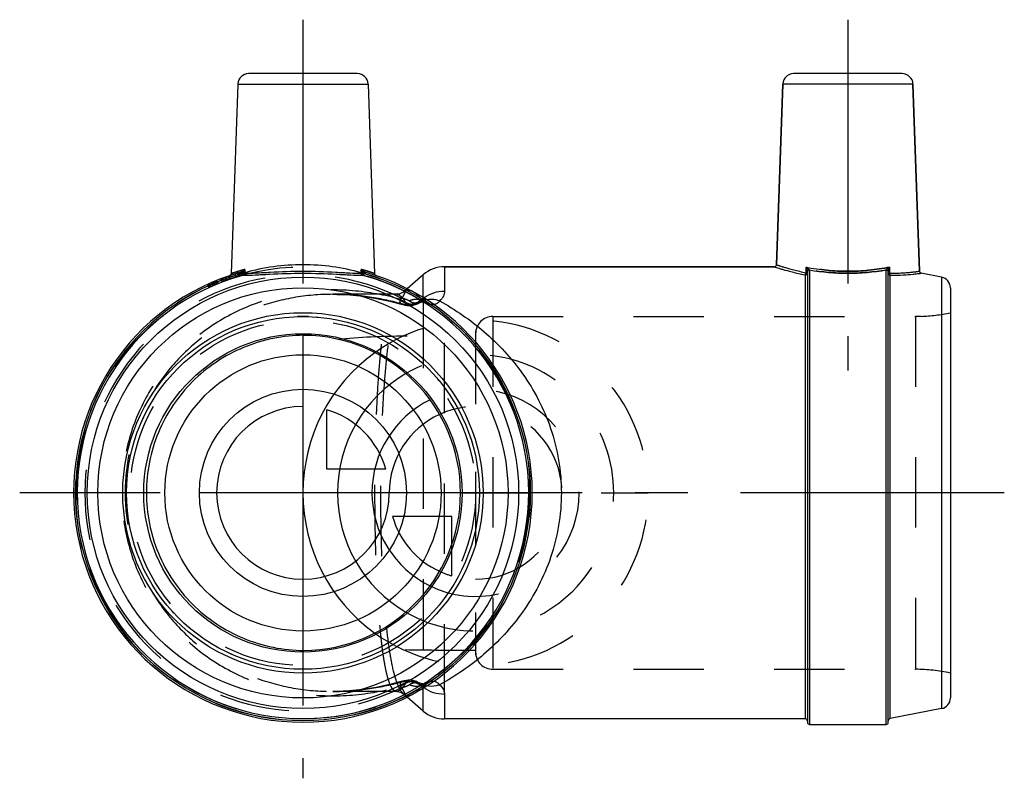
# Model space of a CAD drawing. Header units: millimetres. Extents: x 454.4 to 545.6, y 464.8 to 535.1.
import ezdxf

# ---------------------------------------------------------------- set-up
doc = ezdxf.new("R2010")
doc.units = ezdxf.units.MM
doc.header["$LTSCALE"] = 65.185185
doc.linetypes.add('CENTER', pattern=[0.6, 0.375, -0.075, 0.075, -0.075])
doc.linetypes.add('HIDDEN', pattern=[0.2, 0.1, -0.1])
for name, color, linetype in [('ACHSEN_S', 7, 'CONTINUOUS'), ('KOERPER', 7, 'CONTINUOUS'), ('KONST.EL_MIT_GEO', 7, 'CONTINUOUS'), ('KURVEN', 7, 'CONTINUOUS')]:
    doc.layers.add(name, color=color, linetype=linetype)

msp = doc.modelspace()

# ---------------------------------------------------------------- linework, layer by layer
at = {"layer": 'ACHSEN_S', "color": 2, "linetype": 'CENTER'}
for p, q in [((480.614, 535.114), (480.614, 464.814)), ((545.614, 491.264), (454.364, 491.264))]:
    msp.add_line(p, q, dxfattribs=at)
at = {"layer": 'KOERPER', "color": 2, "linetype": 'CENTER'}
msp.add_line((531.114, 535.114), (531.114, 502.614), dxfattribs=at)
at = {"layer": 'KOERPER', "color": 7, "linetype": 'Continuous'}
for p, q in [((474.58, 529.149), (473.967, 511.589)), ((486.647, 529.149), (487.261, 511.589)), ((524.495, 512.407), (525.08, 529.149)), ((537.753, 511.81), (537.147, 529.149)), ((524.296, 512.214), (493.735, 512.214)), ((491.767, 511.478), (490.28, 510.186)), ((481.123, 507.614), (480.104, 507.614)), ((491.767, 471.05), (490.279, 472.343)), ((527.164, 470.314), (493.735, 470.314)), ((527.564, 469.814), (534.664, 469.814))]:
    msp.add_line(p, q, dxfattribs=at)
at = {"layer": 'KOERPER', "color": 8, "linetype": 'HIDDEN'}
for p, q in [((490.28, 510.186), (489.936, 509.887)), ((489.292, 509.664), (483.392, 509.664)), ((537.899, 507.614), (537.392, 507.614)), ((537.392, 507.614), (537.392, 474.914)), ((489.292, 472.864), (483.392, 472.864)), ((490.279, 472.343), (489.937, 472.64))]:
    msp.add_line(p, q, dxfattribs=at)
at = {"layer": 'KOERPER', "color": 7, "linetype": 'Continuous'}
msp.add_circle((480.614, 491.264), 16.35, dxfattribs=at)
at = {"layer": 'KOERPER', "color": 8, "linetype": 'HIDDEN'}
msp.add_arc((537.392, 522.614), 15, 271.93632, 282.4015, dxfattribs=at)
at = {"layer": 'KONST.EL_MIT_GEO', "color": 7, "linetype": 'Continuous'}
for p, q in [((485.648, 530.114), (475.579, 530.114)), ((536.148, 530.114), (526.079, 530.114)), ((474.58, 529.149), (486.647, 529.149)), ((525.08, 529.149), (524.495, 512.407)), ((537.147, 529.149), (525.08, 529.149)), ((537.147, 529.149), (537.753, 511.81)), ((475.23, 511.978), (475.215, 511.618)), ((486.013, 511.618), (485.998, 511.978)), ((493.735, 512.214), (493.735, 509.941)), ((493.735, 512.214), (524.296, 512.214)), ((527.239, 511.663), (527.239, 512.187)), ((527.564, 511.921), (527.564, 469.814)), ((534.664, 469.814), (534.664, 511.921)), ((534.988, 512.187), (534.989, 511.618)), ((474.829, 511.712), (474.875, 511.55)), ((475.023, 511.422), (474.977, 511.585)), ((486.205, 511.422), (486.25, 511.585)), ((486.398, 511.712), (486.352, 511.55)), ((491.767, 509.35), (491.767, 511.478)), ((527.164, 511.455), (527.164, 470.314)), ((527.364, 511.761), (527.364, 470.014)), ((534.864, 470.014), (534.864, 511.761)), ((535.026, 470.345), (535.026, 511.422)), ((539.805, 511.254), (537.915, 511.621)), ((539.805, 511.254), (539.805, 471.274)), ((540.614, 510.272), (540.614, 472.256)), ((491.767, 471.05), (491.767, 473.185)), ((493.735, 472.587), (493.735, 470.314)), ((539.805, 471.274), (535.026, 470.345))]:
    msp.add_line(p, q, dxfattribs=at)
at = {"layer": 'KONST.EL_MIT_GEO', "color": 8, "linetype": 'HIDDEN'}
for p, q in [((473.117, 510.827), (473.009, 511.107)), ((473.147, 510.838), (473.04, 511.119)), ((473.172, 510.848), (473.065, 511.128)), ((473.303, 510.897), (473.198, 511.178)), ((473.49, 510.966), (473.388, 511.248)), ((473.555, 510.989), (473.454, 511.272)), ((473.584, 510.999), (473.483, 511.282)), ((473.817, 511.081), (473.72, 511.365)), ((473.894, 511.107), (473.797, 511.391)), ((473.905, 511.111), (473.809, 511.395)), ((474.43, 511.281), (474.341, 511.567)), ((474.649, 511.347), (474.564, 511.635)), ((474.657, 511.349), (474.571, 511.637)), ((474.746, 511.376), (474.662, 511.664)), ((474.81, 511.394), (474.727, 511.682)), ((474.835, 511.401), (474.753, 511.69)), ((474.834, 511.713), (474.875, 511.569)), ((474.963, 511.438), (474.882, 511.727)), ((474.971, 511.44), (474.89, 511.729)), ((474.977, 511.585), (474.932, 511.74)), ((474.984, 511.605), (475.025, 511.455)), ((475.063, 511.654), (475.216, 511.663)), ((475.191, 511.5), (475.114, 511.79)), ((486.011, 511.663), (486.164, 511.654)), ((486.244, 511.605), (486.202, 511.455)), ((486.394, 511.713), (486.353, 511.569)), ((534.989, 511.618), (534.965, 511.618)), ((471.762, 510.583), (471.887, 510.31)), ((471.974, 510.35), (471.85, 510.623)), ((472.059, 510.388), (471.936, 510.662)), ((471.948, 510.667), (472.071, 510.393)), ((472.106, 510.409), (471.984, 510.683)), ((472.253, 510.474), (472.134, 510.749)), ((472.377, 510.527), (472.259, 510.803)), ((472.437, 510.553), (472.32, 510.829)), ((472.456, 510.561), (472.339, 510.837)), ((472.571, 510.609), (472.456, 510.886)), ((472.622, 510.63), (472.507, 510.907)), ((472.632, 510.634), (472.518, 510.911)), ((472.684, 510.655), (472.57, 510.933)), ((472.728, 510.673), (472.615, 510.951)), ((472.755, 510.684), (472.643, 510.962)), ((483.406, 509.664), (483.389, 509.664)), ((489.304, 509.664), (489.304, 509.664)), ((489.771, 509.285), (489.625, 509.21)), ((490.105, 509.941), (489.771, 509.285)), ((489.934, 509.884), (489.937, 509.887)), ((490.043, 509.967), (490.048, 509.969)), ((490.537, 510.051), (490.545, 510.049)), ((491.767, 509.35), (491.767, 473.185)), ((493.735, 472.587), (493.735, 509.941)), ((489.811, 508.767), (489.739, 508.787)), ((491.691, 509.046), (491.69, 509.047)), ((498.214, 507.614), (498.214, 474.914)), ((498.214, 507.614), (537.392, 507.614)), ((496.614, 506.014), (496.614, 476.514)), ((498.214, 474.914), (537.392, 474.914)), ((489.739, 473.742), (489.811, 473.761)), ((483.389, 472.864), (483.406, 472.864)), ((489.305, 472.864), (489.304, 472.864)), ((489.625, 473.318), (489.771, 473.243)), ((490.105, 472.587), (489.771, 473.243)), ((491.69, 473.481), (491.691, 473.482)), ((489.938, 472.64), (489.934, 472.644))]:
    msp.add_line(p, q, dxfattribs=at)
at = {"layer": 'KONST.EL_MIT_GEO', "color": 7, "linetype": 'Continuous'}
for points in [[(473.967, 511.585), (473.967, 511.582), (473.963, 511.552), (473.955, 511.523), (473.942, 511.496), (473.926, 511.471), (473.906, 511.449), (473.883, 511.429), (473.858, 511.414), (473.831, 511.402)], [(487.397, 511.402), (487.369, 511.414), (487.344, 511.429), (487.321, 511.449), (487.301, 511.471), (487.285, 511.496), (487.273, 511.523), (487.265, 511.552), (487.261, 511.582), (487.261, 511.585)]]:
    msp.add_lwpolyline(points, dxfattribs=at)
at = {"layer": 'KONST.EL_MIT_GEO', "color": 8, "linetype": 'HIDDEN'}
for points in [[(483.389, 509.664), (483.744, 509.661), (484.954, 509.607), (486.181, 509.484), (487.422, 509.291), (488.673, 509.027), (489.73, 508.75)], [(489.934, 509.884), (489.88, 509.842), (489.792, 509.787), (489.668, 509.731), (489.518, 509.687), (489.366, 509.666), (489.304, 509.664)], [(489.73, 508.75), (489.757, 508.743), (489.868, 508.713), (489.975, 508.689), (490.077, 508.668), (490.174, 508.652), (490.269, 508.64), (490.362, 508.633), (490.453, 508.629), (490.545, 508.629), (490.64, 508.634), (490.736, 508.643), (490.835, 508.659), (490.936, 508.681), (491.038, 508.711), (491.143, 508.748), (491.241, 508.79)], [(491.238, 508.789), (491.467, 508.895), (491.526, 508.923)], [(491.527, 508.923), (491.574, 508.942), (491.62, 508.957), (491.666, 508.967), (491.71, 508.973), (491.749, 508.976), (491.783, 508.976), (491.811, 508.974), (491.83, 508.971), (491.841, 508.969), (491.842, 508.969)], [(491.842, 508.969), (491.842, 508.969), (491.833, 508.972), (491.813, 508.98), (491.783, 508.994), (491.742, 509.016), (491.691, 509.046)], [(489.73, 473.778), (488.656, 473.497), (487.406, 473.234), (486.166, 473.042), (484.939, 472.92), (483.73, 472.867), (483.389, 472.864)], [(491.241, 473.738), (491.138, 473.782), (491.032, 473.819), (490.929, 473.848), (490.828, 473.87), (490.729, 473.886), (490.632, 473.895), (490.537, 473.899), (490.445, 473.899), (490.354, 473.895), (490.262, 473.887), (490.167, 473.875), (490.069, 473.858), (489.967, 473.838), (489.861, 473.813), (489.75, 473.783), (489.73, 473.778)], [(491.526, 473.605), (491.308, 473.706), (491.238, 473.739)], [(491.842, 473.559), (491.841, 473.559), (491.832, 473.557), (491.813, 473.554), (491.786, 473.552), (491.752, 473.552), (491.712, 473.555), (491.668, 473.561), (491.621, 473.571), (491.575, 473.585), (491.527, 473.605)], [(489.304, 472.864), (489.366, 472.862), (489.518, 472.841), (489.669, 472.797), (489.792, 472.741), (489.88, 472.686), (489.934, 472.644)], [(491.691, 473.482), (491.735, 473.508), (491.777, 473.531), (491.809, 473.546), (491.831, 473.555), (491.841, 473.559), (491.842, 473.559)]]:
    msp.add_lwpolyline(points, dxfattribs=at)
for radius in [20.95, 16.35]:
    msp.add_circle((480.614, 491.264), radius, dxfattribs=at)
at = {"layer": 'KONST.EL_MIT_GEO', "color": 7, "linetype": 'Continuous'}
for radius in [19.99, 19.008, 16.7, 14.75]:
    msp.add_circle((480.614, 491.264), radius, dxfattribs=at)
for centre, radius, start, end in [((475.579, 529.114), 1, 89.99991, 178), ((485.648, 529.114), 1, 2, 90.00009), ((526.079, 529.114), 1, 90, 178), ((536.148, 529.114), 1, 2, 90), ((480.609, 492.504), 20.203, 105.44172, 107.14485), ((480.583, 492.337), 20.373, 72.91108, 74.58836), ((493.735, 509.214), 3, 90, 131), ((524.296, 512.414), 0.2, 269.99304, 358.00386), ((480.614, 491.264), 21.25, 105.78272, 74.21728), ((480.614, 491.264), 21.082, 105.79541, 74.20459), ((480.614, 491.264), 20.919, 105.50223, 74.49777), ((474.706, 512.15), 0.456, 285.73858, 294.5134), ((474.566, 512.644), 1.136, 285.77638, 289.39972), ((474.584, 512.592), 1.082, 289.41544, 290.37292), ((469.557, 508.79), 6.098, 27.54375, 27.80072), ((474.594, 512.566), 1.054, 290.37289, 291.35831), ((468.983, 508.49), 6.746, 27.30386, 27.54604), ((475.979, 512.246), 1.138, 212.38226, 213.70154), ((485.25, 512.245), 1.136, 326.30552, 327.62704), ((492.253, 508.486), 6.755, 152.45855, 152.70038), ((486.655, 512.625), 1.116, 248.70287, 254.25012), ((491.682, 508.784), 6.112, 152.20445, 152.46083), ((486.522, 512.151), 0.456, 245.48661, 254.25916), ((527.547, 511.728), 0.184, 169.65962, 179.93367), ((534.68, 511.728), 0.184, 0.06634, 10.34047), ((535.836, 511.649), 0.982, 166.53798, 167.78933), ((534.936, 509.182), 2.436, 88.76394, 89.33543), ((537.953, 511.817), 0.2, 181.99654, 259.00656), ((539.614, 510.272), 1, 0, 79), ((480.614, 491.264), 14.6, 270.30713, 89.69287), ((539.614, 472.256), 1, 281, 360), ((493.735, 473.314), 3, 229, 270), ((527.164, 470.114), 0.2, 0, 90), ((527.564, 470.014), 0.2, 180, 270), ((534.664, 470.014), 0.2, 270, 0), ((535.064, 470.149), 0.2, 101, 180)]:
    msp.add_arc(centre, radius, start, end, dxfattribs=at)
at = {"layer": 'KONST.EL_MIT_GEO', "color": 8, "linetype": 'HIDDEN'}
for centre, radius, start, end in [((480.619, 492.413), 19.994, 90.01592, 105.67707), ((480.612, 492.443), 19.964, 74.31085, 89.99615), ((480.614, 491.264), 21.1, 105.78272, 74.21728), ((480.614, 491.264), 20.214, 63.06194, 296.93807), ((480.614, 491.264), 21.25, 105.00343, 105.78272), ((490.384, 509.46), 0.608, 91.06944, 107.87941), ((489.461, 507.79), 2.542, 50.40902, 51.36474), ((490.45, 510.438), 1.693, 309.74971, 311.82463), ((490.461, 510.426), 1.676, 311.82501, 313.50838), ((516.983, 457.686), 57.431, 116.04405, 116.21322), ((493.553, 506.98), 2.916, 126.60667, 127.77343), ((490.441, 510.448), 1.706, 296.38565, 305.5275), ((490.957, 509.416), 0.686, 312.05078, 319.54007), ((490.437, 510.455), 1.714, 305.51499, 307.76022), ((490.442, 510.448), 1.706, 307.76001, 309.75016), ((491.062, 509.928), 1.107, 294.848, 298.09858), ((491.049, 509.952), 1.135, 298.10972, 307.28721), ((492.375, 507.63), 1.556, 111.71092, 114.22904), ((491.386, 509.51), 0.579, 307.24885, 310.24559), ((492.392, 507.589), 1.6, 108.42895, 111.70658), ((492.417, 507.511), 1.683, 101.87803, 108.39786), ((498.214, 506.014), 1.6, 90, 180), ((537.392, 522.614), 15, 271.93632, 282.4015), ((498.214, 476.514), 1.6, 180, 270), ((537.392, 459.914), 15, 77.5985, 90), ((490.487, 471.272), 2.579, 104.34447, 105.19971), ((490.442, 472.082), 1.704, 54.51083, 64.16312), ((491.062, 472.6), 1.107, 61.90142, 65.15043), ((489.446, 474.755), 2.565, 308.94675, 309.50266), ((490.437, 472.074), 1.714, 52.23574, 54.52548), ((490.442, 472.08), 1.706, 50.26936, 52.2359), ((490.45, 472.09), 1.693, 48.17308, 50.26986), ((490.891, 473.069), 0.765, 27.01748, 32.98177), ((490.843, 473.044), 0.818, 26.23047, 27.06929), ((490.461, 472.102), 1.676, 46.48745, 48.17267), ((491.049, 472.576), 1.134, 54.69696, 61.89186), ((516.995, 524.868), 57.46, 243.7871, 243.95618), ((491.046, 472.572), 1.14, 52.71302, 54.70532), ((492.375, 474.898), 1.556, 245.77389, 248.30165), ((493.552, 475.547), 2.914, 232.22643, 233.27394), ((492.391, 474.939), 1.6, 248.3059, 251.57456), ((492.416, 475.016), 1.681, 251.60368, 257.96344), ((490.561, 473.359), 0.951, 229.11522, 231.8301), ((490.365, 473.225), 0.768, 282.1308, 283.28776)]:
    msp.add_arc(centre, radius, start, end, dxfattribs=at)
for points, knots in [([(475.23, 511.978), (474.915, 511.891), (474.494, 511.761), (474.075, 511.624), (473.967, 511.585)], [0, 0, 0, 0, 0.739592, 1, 1, 1, 1]), ([(475.23, 511.978), (475.213, 511.961), (475.138, 511.893), (475.059, 511.831), (474.993, 511.79)], [0, 0, 0, 0, 0.235562, 1, 1, 1, 1]), ([(475.23, 511.978), (475.22, 511.95), (475.176, 511.836), (475.118, 511.727), (475.063, 511.653)], [0, 0, 0, 0, 0.244695, 1, 1, 1, 1]), ([(487.261, 511.585), (487.259, 511.584), (487.252, 511.59), (487.237, 511.592), (487.211, 511.603), (487.175, 511.614), (487.129, 511.63), (487.048, 511.658), (486.922, 511.699), (486.742, 511.757), (486.525, 511.825), (486.273, 511.901), (486.093, 511.952), (485.998, 511.978)], [0, 0, 0, 0, 0.004125, 0.016499, 0.037085, 0.065815, 0.102621, 0.1474, 0.260331, 0.403465, 0.575518, 0.775005, 1, 1, 1, 1]), ([(486.234, 511.79), (486.211, 511.804), (486.128, 511.861), (486.051, 511.926), (485.998, 511.978)], [0, 0, 0, 0, 0.266243, 1, 1, 1, 1]), ([(486.164, 511.653), (486.145, 511.678), (486.078, 511.78), (486.028, 511.892), (485.998, 511.978)], [0, 0, 0, 0, 0.255913, 1, 1, 1, 1]), ([(527.542, 511.941), (527.503, 511.984), (527.4, 512.066), (527.297, 512.145), (527.239, 512.187)], [0, 0, 0, 0, 0.450749, 1, 1, 1, 1]), ([(527.364, 511.761), (527.364, 511.793), (527.352, 511.861), (527.313, 512.004), (527.271, 512.113), (527.239, 512.187)], [0, 0, 0, 0, 0.213367, 0.460829, 1, 1, 1, 1]), ([(534.988, 512.187), (533.715, 511.934), (531.114, 511.663), (528.512, 511.934), (527.239, 512.187)], [0, 0, 0, 0, 0.500006, 1, 1, 1, 1]), ([(527.542, 511.941), (527.496, 511.936), (527.404, 511.898), (527.364, 511.805), (527.364, 511.761)], [0, 0, 0, 0, 0.516732, 1, 1, 1, 1]), ([(534.664, 511.921), (533.493, 511.721), (531.114, 511.51), (528.735, 511.721), (527.564, 511.921)], [0, 0, 0, 0, 0.500004, 1, 1, 1, 1]), ([(534.664, 511.921), (534.714, 511.921), (534.819, 511.881), (534.864, 511.778), (534.864, 511.728)], [0, 0, 0, 0, 0.506662, 1, 1, 1, 1]), ([(534.988, 512.187), (534.931, 512.145), (534.827, 512.066), (534.725, 511.984), (534.685, 511.941)], [0, 0, 0, 0, 0.549246, 1, 1, 1, 1]), ([(534.685, 511.941), (534.732, 511.936), (534.823, 511.898), (534.864, 511.805), (534.864, 511.761)], [0, 0, 0, 0, 0.516731, 1, 1, 1, 1]), ([(534.988, 512.187), (534.957, 512.113), (534.915, 512.004), (534.876, 511.861), (534.864, 511.793), (534.864, 511.761)], [0, 0, 0, 0, 0.539165, 0.786631, 1, 1, 1, 1]), ([(474.903, 511.739), (474.916, 511.727), (474.94, 511.679), (474.967, 511.636), (474.984, 511.605)], [0, 0, 0, 0, 0.33038, 1, 1, 1, 1]), ([(474.993, 511.79), (474.994, 511.77), (475.018, 511.721), (475.045, 511.679), (475.063, 511.653)], [0, 0, 0, 0, 0.391766, 1, 1, 1, 1]), ([(475.217, 511.663), (475.219, 511.622), (475.206, 511.542), (475.141, 511.487), (475.107, 511.477)], [0, 0, 0, 0, 0.534486, 1, 1, 1, 1]), ([(486.011, 511.663), (486.008, 511.623), (486.022, 511.542), (486.086, 511.487), (486.121, 511.477)], [0, 0, 0, 0, 0.534468, 1, 1, 1, 1]), ([(486.234, 511.79), (486.233, 511.77), (486.21, 511.721), (486.183, 511.679), (486.164, 511.653)], [0, 0, 0, 0, 0.391762, 1, 1, 1, 1]), ([(486.324, 511.739), (486.312, 511.727), (486.288, 511.679), (486.261, 511.636), (486.244, 511.605)], [0, 0, 0, 0, 0.330357, 1, 1, 1, 1]), ([(527.122, 511.477), (527.136, 511.482), (527.2, 511.525), (527.23, 511.604), (527.239, 511.663)], [0, 0, 0, 0, 0.203238, 1, 1, 1, 1]), ([(527.362, 511.65), (527.361, 511.651), (527.347, 511.654), (527.327, 511.658), (527.286, 511.661), (527.256, 511.662), (527.239, 511.663)], [0, 0, 0, 0, 0.050959, 0.253291, 0.575451, 1, 1, 1, 1]), ([(535.067, 511.435), (535.055, 511.442), (535.005, 511.491), (534.99, 511.564), (534.989, 511.618)], [0, 0, 0, 0, 0.204535, 1, 1, 1, 1]), ([(489.625, 509.21), (488.18, 509.604), (485.204, 510.147), (480.653, 510.058), (476.203, 508.983), (472.098, 506.914), (468.588, 503.925), (465.897, 500.168), (464.206, 495.859), (463.63, 491.264), (464.206, 486.668), (465.897, 482.36), (468.588, 478.603), (472.098, 475.614), (476.203, 473.545), (480.653, 472.47), (485.204, 472.381), (488.18, 472.924), (489.625, 473.318)], [0, 0, 0, 0, 0.061685, 0.12377, 0.186114, 0.248653, 0.311352, 0.374165, 0.437061, 0.500002, 0.562943, 0.625838, 0.688652, 0.75135, 0.813888, 0.876231, 0.938316, 1, 1, 1, 1]), ([(483.389, 509.664), (482.161, 509.664), (479.698, 509.457), (476.119, 508.484), (472.78, 506.85), (469.819, 504.592), (467.364, 501.786), (465.526, 498.538), (464.388, 494.98), (464.003, 491.264), (464.388, 487.547), (465.526, 483.99), (467.365, 480.742), (469.82, 477.935), (472.78, 475.678), (476.119, 474.044), (479.699, 473.071), (482.162, 472.864), (483.389, 472.864)], [0, 0, 0, 0, 0.062224, 0.124544, 0.186956, 0.249458, 0.312027, 0.374651, 0.437315, 0.500002, 0.562689, 0.625353, 0.687976, 0.750546, 0.813046, 0.875457, 0.937777, 1, 1, 1, 1]), ([(489.739, 508.787), (488.709, 509.064), (486.613, 509.504), (484.475, 509.663), (483.406, 509.664)], [0, 0, 0, 0, 0.499467, 1, 1, 1, 1]), ([(489.304, 472.864), (489.224, 472.864), (489.094, 472.914), (488.959, 473.044), (488.806, 473.252), (488.634, 473.625), (488.45, 474.197), (488.278, 474.932), (488.117, 475.825), (487.968, 476.872), (487.777, 478.549), (487.583, 480.954), (487.416, 484.138), (487.313, 487.624), (487.278, 491.264), (487.313, 494.904), (487.416, 498.389), (487.583, 501.574), (487.777, 503.978), (487.968, 505.655), (488.117, 506.703), (488.278, 507.596), (488.45, 508.331), (488.634, 508.903), (488.806, 509.276), (488.959, 509.484), (489.094, 509.614), (489.224, 509.664), (489.304, 509.664)], [0, 0, 0, 0, 0.00637, 0.01027, 0.014919, 0.026892, 0.042825, 0.062879, 0.087055, 0.115251, 0.147277, 0.221734, 0.30771, 0.401769, 0.499994, 0.598219, 0.69228, 0.778257, 0.852716, 0.884743, 0.91294, 0.937118, 0.957173, 0.973106, 0.985081, 0.989729, 0.993629, 1, 1, 1, 1]), ([(489.934, 472.644), (489.837, 472.728), (489.654, 472.959), (489.429, 473.4), (489.218, 473.975), (488.935, 475.001), (488.637, 476.61), (488.352, 478.895), (488.124, 481.595), (487.893, 485.763), (487.787, 491.264), (487.893, 496.765), (488.124, 500.933), (488.352, 503.633), (488.637, 505.918), (488.935, 507.527), (489.218, 508.553), (489.429, 509.128), (489.654, 509.569), (489.837, 509.8), (489.934, 509.884)], [0, 0, 0, 0, 0.01013, 0.023068, 0.039183, 0.05862, 0.107449, 0.168852, 0.241232, 0.32238, 0.499997, 0.677614, 0.758762, 0.831143, 0.892548, 0.941379, 0.960816, 0.976931, 0.98987, 1, 1, 1, 1]), ([(489.305, 509.664), (489.469, 509.663), (489.728, 509.464), (489.995, 509.129), (490.146, 508.897), (490.224, 508.767)], [0, 0, 0, 0, 0.375478, 0.654704, 1, 1, 1, 1]), ([(489.73, 508.75), (489.678, 508.765), (489.636, 508.886), (489.622, 509.038), (489.622, 509.149), (489.625, 509.21)], [0, 0, 0, 0, 0.332087, 0.623934, 1, 1, 1, 1]), ([(491.238, 508.789), (491.132, 508.739), (490.801, 508.672), (490.223, 508.813), (489.824, 509.056), (489.625, 509.21)], [0, 0, 0, 0, 0.201996, 0.565521, 1, 1, 1, 1]), ([(490.468, 509.05), (490.368, 509.118), (490.135, 509.211), (489.895, 509.264), (489.771, 509.285)], [0, 0, 0, 0, 0.490638, 1, 1, 1, 1]), ([(491.69, 509.047), (491.527, 509.148), (491.094, 509.251), (490.678, 509.138), (490.468, 509.05)], [0, 0, 0, 0, 0.456305, 1, 1, 1, 1]), ([(491.081, 509.749), (491.124, 509.713), (491.314, 509.546), (491.486, 509.359), (491.615, 509.21)], [0, 0, 0, 0, 0.223419, 1, 1, 1, 1]), ([(491.767, 509.285), (491.785, 509.276), (491.818, 509.258), (491.869, 509.172), (491.801, 509.103), (491.76, 509.069)], [0, 0, 0, 0, 0.220805, 0.411541, 1, 1, 1, 1]), ([(489.811, 508.767), (489.804, 508.763), (489.779, 508.75), (489.749, 508.745), (489.73, 508.75)], [0, 0, 0, 0, 0.293268, 1, 1, 1, 1]), ([(490.224, 508.767), (490.228, 508.761), (490.235, 508.746), (490.219, 508.722), (490.182, 508.713), (490.13, 508.709), (490.061, 508.715), (489.952, 508.732), (489.867, 508.752), (489.811, 508.767)], [0, 0, 0, 0, 0.049114, 0.094564, 0.167426, 0.282517, 0.436932, 0.617007, 1, 1, 1, 1]), ([(490.224, 508.767), (490.387, 508.741), (490.726, 508.742), (491.049, 508.845), (491.199, 508.92)], [0, 0, 0, 0, 0.495881, 1, 1, 1, 1]), ([(491.526, 508.923), (491.362, 508.847), (490.974, 508.778), (490.623, 508.943), (490.468, 509.05)], [0, 0, 0, 0, 0.490301, 1, 1, 1, 1]), ([(492.732, 508.715), (492.565, 508.698), (492.189, 508.767), (491.861, 508.94), (491.691, 509.046)], [0, 0, 0, 0, 0.455783, 1, 1, 1, 1]), ([(483.771, 505.519), (485.862, 505.71), (490.147, 505.863), (494.43, 505.863), (496.614, 505.864)], [0, 0, 0, 0, 0.490164, 1, 1, 1, 1]), ([(496.614, 476.664), (494.43, 476.665), (490.147, 476.665), (485.861, 476.818), (483.77, 477.009)], [0, 0, 0, 0, 0.509836, 1, 1, 1, 1]), ([(483.406, 472.864), (484.475, 472.865), (486.613, 473.024), (488.709, 473.465), (489.739, 473.742)], [0, 0, 0, 0, 0.500532, 1, 1, 1, 1]), ([(490.224, 473.761), (490.146, 473.631), (489.995, 473.399), (489.728, 473.064), (489.469, 472.865), (489.305, 472.864)], [0, 0, 0, 0, 0.345296, 0.624522, 1, 1, 1, 1]), ([(489.73, 473.778), (489.678, 473.763), (489.636, 473.642), (489.622, 473.49), (489.622, 473.379), (489.625, 473.318)], [0, 0, 0, 0, 0.332088, 0.623931, 1, 1, 1, 1]), ([(489.625, 473.318), (489.761, 473.423), (490.223, 473.73), (490.879, 473.907), (491.238, 473.739)], [0, 0, 0, 0, 0.302375, 1, 1, 1, 1]), ([(489.811, 473.761), (489.804, 473.765), (489.779, 473.778), (489.749, 473.783), (489.73, 473.778)], [0, 0, 0, 0, 0.29326, 1, 1, 1, 1]), ([(489.848, 473.771), (489.901, 473.784), (489.98, 473.802), (490.081, 473.815), (490.144, 473.818), (490.19, 473.814), (490.222, 473.804), (490.235, 473.781), (490.228, 473.767), (490.224, 473.761)], [0, 0, 0, 0, 0.393011, 0.572597, 0.722978, 0.833082, 0.902951, 0.948888, 1, 1, 1, 1]), ([(490.224, 473.761), (490.304, 473.774), (490.631, 473.8), (490.963, 473.722), (491.185, 473.615)], [0, 0, 0, 0, 0.24793, 1, 1, 1, 1]), ([(490.468, 473.478), (490.623, 473.585), (490.974, 473.75), (491.362, 473.681), (491.526, 473.605)], [0, 0, 0, 0, 0.509699, 1, 1, 1, 1]), ([(491.24, 473.738), (491.27, 473.724), (491.384, 473.661), (491.48, 473.566), (491.533, 473.485)], [0, 0, 0, 0, 0.254244, 1, 1, 1, 1]), ([(491.691, 473.482), (491.86, 473.587), (492.187, 473.76), (492.56, 473.83), (492.727, 473.814)], [0, 0, 0, 0, 0.543867, 1, 1, 1, 1]), ([(489.771, 473.243), (489.895, 473.264), (490.135, 473.317), (490.368, 473.41), (490.468, 473.478)], [0, 0, 0, 0, 0.509301, 1, 1, 1, 1]), ([(491.69, 473.481), (491.527, 473.38), (491.094, 473.277), (490.678, 473.39), (490.468, 473.478)], [0, 0, 0, 0, 0.456297, 1, 1, 1, 1]), ([(491.615, 473.318), (491.569, 473.265), (491.4, 473.074), (491.22, 472.893), (491.078, 472.776)], [0, 0, 0, 0, 0.277113, 1, 1, 1, 1]), ([(491.737, 473.478), (491.744, 473.473), (491.768, 473.454), (491.791, 473.433), (491.805, 473.416)], [0, 0, 0, 0, 0.277777, 1, 1, 1, 1]), ([(491.84, 473.357), (491.845, 473.339), (491.843, 473.299), (491.814, 473.272), (491.799, 473.262)], [0, 0, 0, 0, 0.501178, 1, 1, 1, 1]), ([(491.805, 473.416), (491.81, 473.41), (491.824, 473.393), (491.836, 473.372), (491.84, 473.357)], [0, 0, 0, 0, 0.294275, 1, 1, 1, 1]), ([(490.406, 472.46), (490.314, 472.456), (490.185, 472.482), (490.075, 472.542), (490.047, 472.559)], [0, 0, 0, 0, 0.738329, 1, 1, 1, 1])]:
    msp.add_open_spline(points, degree=3, knots=knots, dxfattribs=at)
at = {"layer": 'KONST.EL_MIT_GEO', "color": 7, "linetype": 'Continuous'}
for points, knots in [([(475.032, 511.614), (475.055, 511.641), (475.137, 511.754), (475.196, 511.881), (475.23, 511.978)], [0, 0, 0, 0, 0.256749, 1, 1, 1, 1]), ([(475.055, 511.831), (475.071, 511.843), (475.132, 511.889), (475.189, 511.939), (475.23, 511.978)], [0, 0, 0, 0, 0.261564, 1, 1, 1, 1]), ([(485.998, 511.978), (486.009, 511.946), (486.06, 511.817), (486.127, 511.694), (486.195, 511.614)], [0, 0, 0, 0, 0.244191, 1, 1, 1, 1]), ([(485.998, 511.978), (486.017, 511.959), (486.102, 511.881), (486.195, 511.811), (486.272, 511.767)], [0, 0, 0, 0, 0.233264, 1, 1, 1, 1]), ([(524.296, 512.214), (524.36, 512.196), (524.502, 512.146), (524.754, 512.07), (525.238, 511.925), (526.034, 511.71), (526.728, 511.555), (527.122, 511.477)], [0, 0, 0, 0, 0.069148, 0.154083, 0.270385, 0.58757, 1, 1, 1, 1]), ([(524.495, 512.407), (524.498, 512.404), (524.517, 512.403), (524.549, 512.387), (524.609, 512.37), (524.689, 512.342), (524.793, 512.309), (524.974, 512.251), (525.253, 512.165), (525.647, 512.049), (526.116, 511.922), (526.654, 511.788), (527.037, 511.704), (527.239, 511.663)], [0, 0, 0, 0, 0.004361, 0.017364, 0.038935, 0.068984, 0.107327, 0.153746, 0.269868, 0.415086, 0.586949, 0.782925, 1, 1, 1, 1]), ([(527.239, 512.187), (527.271, 512.113), (527.313, 512.004), (527.352, 511.861), (527.364, 511.793), (527.364, 511.761)], [0, 0, 0, 0, 0.539165, 0.786631, 1, 1, 1, 1]), ([(527.239, 512.187), (527.297, 512.145), (527.4, 512.066), (527.503, 511.984), (527.542, 511.941)], [0, 0, 0, 0, 0.549246, 1, 1, 1, 1]), ([(527.239, 512.187), (528.512, 511.934), (531.114, 511.663), (533.715, 511.934), (534.988, 512.187)], [0, 0, 0, 0, 0.500006, 1, 1, 1, 1]), ([(527.542, 511.941), (527.496, 511.936), (527.404, 511.898), (527.364, 511.805), (527.364, 511.761)], [0, 0, 0, 0, 0.516731, 1, 1, 1, 1]), ([(527.564, 511.921), (527.518, 511.921), (527.425, 511.89), (527.375, 511.805), (527.367, 511.761)], [0, 0, 0, 0, 0.505707, 1, 1, 1, 1]), ([(527.564, 511.921), (528.735, 511.721), (531.114, 511.51), (533.493, 511.721), (534.664, 511.921)], [0, 0, 0, 0, 0.500004, 1, 1, 1, 1]), ([(534.664, 511.921), (534.709, 511.921), (534.802, 511.89), (534.853, 511.805), (534.861, 511.761)], [0, 0, 0, 0, 0.505707, 1, 1, 1, 1]), ([(534.685, 511.941), (534.725, 511.984), (534.827, 512.066), (534.931, 512.145), (534.988, 512.187)], [0, 0, 0, 0, 0.450749, 1, 1, 1, 1]), ([(534.685, 511.941), (534.732, 511.936), (534.823, 511.898), (534.864, 511.805), (534.864, 511.761)], [0, 0, 0, 0, 0.516732, 1, 1, 1, 1]), ([(534.881, 511.878), (534.887, 511.903), (534.916, 512.008), (534.955, 512.11), (534.988, 512.187)], [0, 0, 0, 0, 0.235941, 1, 1, 1, 1]), ([(473.967, 511.585), (473.967, 511.584), (473.972, 511.588), (473.979, 511.588), (473.993, 511.594), (474.022, 511.604), (474.073, 511.622), (474.149, 511.647), (474.246, 511.68), (474.416, 511.735), (474.554, 511.779), (474.653, 511.81)], [0, 0, 0, 0, 0.004025, 0.016102, 0.036221, 0.064342, 0.144395, 0.255825, 0.397929, 0.569919, 1, 1, 1, 1]), ([(474.895, 511.736), (474.903, 511.726), (474.92, 511.691), (474.939, 511.657), (474.952, 511.634)], [0, 0, 0, 0, 0.323623, 1, 1, 1, 1]), ([(474.96, 511.749), (474.962, 511.741), (474.978, 511.702), (474.999, 511.665), (475.018, 511.636)], [0, 0, 0, 0, 0.18613, 1, 1, 1, 1]), ([(475.023, 511.422), (475.03, 511.424), (475.057, 511.43), (475.084, 511.436), (475.104, 511.435)], [0, 0, 0, 0, 0.288738, 1, 1, 1, 1]), ([(475.032, 511.614), (475.05, 511.615), (475.111, 511.618), (475.171, 511.619), (475.215, 511.618)], [0, 0, 0, 0, 0.291241, 1, 1, 1, 1]), ([(475.104, 511.435), (475.464, 511.432), (476.268, 511.463), (478.102, 511.569), (479.58, 511.621), (480.614, 511.621)], [0, 0, 0, 0, 0.195989, 0.437371, 1, 1, 1, 1]), ([(475.104, 511.435), (475.136, 511.449), (475.194, 511.504), (475.213, 511.579), (475.215, 511.618)], [0, 0, 0, 0, 0.473501, 1, 1, 1, 1]), ([(475.215, 511.618), (475.569, 511.615), (476.358, 511.649), (478.155, 511.757), (479.602, 511.81), (480.614, 511.81)], [0, 0, 0, 0, 0.196574, 0.438234, 1, 1, 1, 1]), ([(480.614, 511.81), (481.625, 511.81), (483.072, 511.757), (484.87, 511.649), (485.659, 511.615), (486.013, 511.618)], [0, 0, 0, 0, 0.561766, 0.803426, 1, 1, 1, 1]), ([(480.614, 511.621), (481.648, 511.621), (483.125, 511.569), (484.96, 511.463), (485.763, 511.432), (486.124, 511.435)], [0, 0, 0, 0, 0.562629, 0.804011, 1, 1, 1, 1]), ([(486.013, 511.618), (486.025, 511.618), (486.085, 511.619), (486.146, 511.617), (486.194, 511.615)], [0, 0, 0, 0, 0.199919, 1, 1, 1, 1]), ([(486.124, 511.435), (486.091, 511.449), (486.034, 511.504), (486.014, 511.579), (486.013, 511.618)], [0, 0, 0, 0, 0.473517, 1, 1, 1, 1]), ([(486.124, 511.435), (486.129, 511.436), (486.156, 511.434), (486.183, 511.427), (486.205, 511.422)], [0, 0, 0, 0, 0.196018, 1, 1, 1, 1]), ([(486.268, 511.748), (486.266, 511.741), (486.25, 511.702), (486.228, 511.665), (486.21, 511.636)], [0, 0, 0, 0, 0.186242, 1, 1, 1, 1]), ([(486.333, 511.736), (486.325, 511.726), (486.307, 511.691), (486.288, 511.657), (486.276, 511.634)], [0, 0, 0, 0, 0.323637, 1, 1, 1, 1]), ([(486.57, 511.811), (486.67, 511.78), (486.9, 511.707), (487.131, 511.632), (487.261, 511.585)], [0, 0, 0, 0, 0.429995, 1, 1, 1, 1]), ([(527.122, 511.477), (527.136, 511.482), (527.2, 511.525), (527.23, 511.604), (527.239, 511.663)], [0, 0, 0, 0, 0.203246, 1, 1, 1, 1]), ([(527.122, 511.477), (527.128, 511.476), (527.142, 511.473), (527.164, 511.465), (527.164, 511.455)], [0, 0, 0, 0, 0.376997, 1, 1, 1, 1]), ([(527.164, 511.455), (527.215, 511.455), (527.319, 511.494), (527.364, 511.598), (527.364, 511.648)], [0, 0, 0, 0, 0.506525, 1, 1, 1, 1]), ([(527.239, 511.663), (527.267, 511.662), (527.307, 511.657), (527.351, 511.657), (527.362, 511.65)], [0, 0, 0, 0, 0.68093, 1, 1, 1, 1]), ([(534.864, 511.761), (534.864, 511.768), (534.865, 511.801), (534.871, 511.832), (534.876, 511.857)], [0, 0, 0, 0, 0.225165, 1, 1, 1, 1]), ([(534.864, 511.611), (534.864, 511.613), (534.877, 511.615), (534.893, 511.617), (534.926, 511.618), (534.95, 511.618), (534.965, 511.618)], [0, 0, 0, 0, 0.074214, 0.268404, 0.5808, 1, 1, 1, 1]), ([(535.026, 511.422), (534.982, 511.43), (534.897, 511.476), (534.864, 511.567), (534.864, 511.611)], [0, 0, 0, 0, 0.50582, 1, 1, 1, 1]), ([(534.989, 511.618), (535.193, 511.617), (535.579, 511.621), (536.124, 511.644), (536.599, 511.678), (536.996, 511.715), (537.275, 511.747), (537.457, 511.77), (537.56, 511.784), (537.641, 511.794), (537.694, 511.802), (537.725, 511.806), (537.74, 511.81), (537.75, 511.807), (537.753, 511.81)], [0, 0, 0, 0, 0.220309, 0.418021, 0.590207, 0.734651, 0.849356, 0.894993, 0.932591, 0.96199, 0.983063, 0.990458, 0.995751, 1, 1, 1, 1]), ([(535.067, 511.435), (535.055, 511.442), (535.005, 511.491), (534.99, 511.564), (534.989, 511.618)], [0, 0, 0, 0, 0.204526, 1, 1, 1, 1]), ([(535.026, 511.422), (535.026, 511.424), (535.035, 511.438), (535.054, 511.436), (535.067, 511.435)], [0, 0, 0, 0, 0.139081, 1, 1, 1, 1]), ([(535.067, 511.435), (535.464, 511.433), (536.163, 511.449), (536.969, 511.511), (537.457, 511.562), (537.708, 511.595), (537.851, 511.609), (537.915, 511.621)], [0, 0, 0, 0, 0.416992, 0.733783, 0.848785, 0.93231, 1, 1, 1, 1]), ([(490.545, 510.049), (490.586, 510.039), (490.769, 509.979), (490.931, 509.869), (491.048, 509.776)], [0, 0, 0, 0, 0.219801, 1, 1, 1, 1]), ([(493.735, 509.941), (493.391, 509.941), (492.705, 509.836), (492.085, 509.522), (491.815, 509.321)], [0, 0, 0, 0, 0.505732, 1, 1, 1, 1]), ([(493.276, 509.047), (493.173, 509.083), (492.784, 509.199), (492.361, 509.219), (492.07, 509.158)], [0, 0, 0, 0, 0.268052, 1, 1, 1, 1]), ([(493.735, 509.941), (493.735, 509.788), (493.643, 509.443), (493.416, 509.175), (493.276, 509.047)], [0, 0, 0, 0, 0.44571, 1, 1, 1, 1]), ([(493.276, 509.047), (493.22, 508.957), (493.062, 508.794), (492.844, 508.726), (492.732, 508.715)], [0, 0, 0, 0, 0.482972, 1, 1, 1, 1]), ([(493.276, 509.047), (494.738, 508.25), (497.593, 506.299), (501.241, 502.344), (503.899, 497.228), (504.906, 491.264), (503.899, 485.3), (501.241, 480.184), (497.593, 476.229), (494.738, 474.278), (493.276, 473.481)], [0, 0, 0, 0, 0.113261, 0.233354, 0.362612, 0.500002, 0.637392, 0.766649, 0.886741, 1, 1, 1, 1]), ([(480.692, 505.864), (479.739, 505.859), (477.828, 505.664), (475.076, 504.824), (472.538, 503.467), (470.313, 501.643), (468.485, 499.419), (467.126, 496.882), (466.29, 494.128), (466.007, 491.264), (466.29, 488.4), (467.126, 485.646), (468.485, 483.109), (470.313, 480.885), (472.538, 479.061), (475.076, 477.704), (477.828, 476.864), (479.739, 476.669), (480.692, 476.664)], [0, 0, 0, 0, 0.062503, 0.125001, 0.187502, 0.250002, 0.312501, 0.375001, 0.437501, 0.5, 0.562499, 0.624999, 0.687499, 0.749998, 0.812498, 0.874999, 0.937497, 1, 1, 1, 1]), ([(492.727, 473.814), (492.84, 473.803), (493.06, 473.736), (493.219, 473.571), (493.276, 473.481)], [0, 0, 0, 0, 0.517345, 1, 1, 1, 1]), ([(491.058, 472.761), (491.015, 472.725), (490.858, 472.607), (490.678, 472.511), (490.541, 472.478)], [0, 0, 0, 0, 0.285508, 1, 1, 1, 1]), ([(493.735, 472.587), (493.39, 472.587), (492.702, 472.693), (492.08, 473.009), (491.81, 473.211)], [0, 0, 0, 0, 0.505767, 1, 1, 1, 1]), ([(493.276, 473.481), (493.173, 473.445), (492.782, 473.329), (492.358, 473.309), (492.066, 473.371)], [0, 0, 0, 0, 0.268137, 1, 1, 1, 1]), ([(493.276, 473.481), (493.416, 473.353), (493.643, 473.085), (493.735, 472.74), (493.735, 472.587)], [0, 0, 0, 0, 0.55429, 1, 1, 1, 1])]:
    msp.add_open_spline(points, degree=3, knots=knots, dxfattribs=at)
at = {"layer": 'KONST.EL_MIT_GEO', "color": 8, "linetype": 'HIDDEN'}
for points in [[(527.564, 511.921), (527.556, 511.927), (527.549, 511.934), (527.542, 511.941)], [(534.685, 511.941), (534.679, 511.934), (534.672, 511.927), (534.664, 511.921)], [(474.903, 511.739), (474.881, 511.728), (474.858, 511.72), (474.834, 511.713)], [(474.984, 511.605), (474.948, 511.591), (474.912, 511.579), (474.875, 511.569)], [(474.993, 511.79), (474.964, 511.771), (474.934, 511.754), (474.903, 511.739)], [(475.063, 511.653), (475.038, 511.636), (475.011, 511.619), (474.984, 511.605)], [(486.244, 511.605), (486.216, 511.619), (486.189, 511.636), (486.164, 511.653)], [(486.324, 511.739), (486.293, 511.754), (486.263, 511.771), (486.234, 511.79)], [(486.353, 511.569), (486.316, 511.579), (486.279, 511.591), (486.244, 511.605)], [(486.394, 511.713), (486.37, 511.72), (486.347, 511.728), (486.324, 511.739)], [(527.367, 511.761), (527.365, 511.75), (527.364, 511.739), (527.364, 511.728)], [(489.937, 509.887), (489.97, 509.916), (490.006, 509.943), (490.043, 509.967)], [(490.048, 509.969), (490.095, 509.998), (490.145, 510.022), (490.197, 510.039)], [(490.372, 510.069), (490.428, 510.07), (490.483, 510.063), (490.537, 510.051)], [(491.615, 509.21), (491.603, 509.177), (491.589, 509.145), (491.573, 509.113)], [(491.416, 508.907), (491.364, 508.86), (491.304, 508.82), (491.24, 508.79)], [(491.573, 509.113), (491.547, 509.063), (491.516, 509.014), (491.479, 508.971)], [(491.578, 473.405), (491.592, 473.377), (491.604, 473.348), (491.615, 473.318)], [(491.799, 473.262), (491.789, 473.255), (491.778, 473.249), (491.767, 473.243)], [(490.044, 472.561), (490.019, 472.577), (489.995, 472.593), (489.973, 472.611)], [(490.526, 472.475), (490.487, 472.467), (490.447, 472.461), (490.406, 472.46)]]:
    msp.add_open_spline(points, degree=3, dxfattribs=at)
at = {"layer": 'KONST.EL_MIT_GEO', "color": 7, "linetype": 'Continuous'}
for points in [[(527.542, 511.941), (527.549, 511.934), (527.556, 511.927), (527.564, 511.921)], [(534.664, 511.921), (534.672, 511.927), (534.679, 511.934), (534.685, 511.941)], [(474.895, 511.736), (474.916, 511.745), (474.936, 511.756), (474.956, 511.767)], [(474.956, 511.767), (474.99, 511.787), (475.023, 511.808), (475.055, 511.831)], [(474.956, 511.767), (474.956, 511.761), (474.958, 511.755), (474.96, 511.749)], [(474.977, 511.585), (474.996, 511.593), (475.014, 511.603), (475.032, 511.614)], [(486.195, 511.614), (486.213, 511.603), (486.231, 511.593), (486.25, 511.585)], [(486.272, 511.767), (486.272, 511.761), (486.27, 511.755), (486.268, 511.748)], [(486.272, 511.767), (486.292, 511.756), (486.312, 511.745), (486.333, 511.736)]]:
    msp.add_open_spline(points, degree=3, dxfattribs=at)
at = {"layer": 'KURVEN', "color": 40, "linetype": 'Continuous'}
for p, q in [((480.614, 506.014), (480.614, 476.514)), ((482.814, 493.464), (482.814, 498.956)), ((488.305, 493.464), (482.814, 493.464)), ((495.214, 491.264), (471.014, 491.264)), ((494.414, 489.064), (488.922, 489.064)), ((494.414, 486.513), (494.414, 489.064))]:
    msp.add_line(p, q, dxfattribs=at)
at = {"layer": 'KURVEN', "color": 8, "linetype": 'HIDDEN'}
for p, q in [((496.614, 506.261), (496.614, 476.268)), ((495.214, 491.264), (512.614, 491.264)), ((494.414, 483.572), (494.414, 486.513))]:
    msp.add_line(p, q, dxfattribs=at)
msp.add_circle((480.614, 491.264), 16, dxfattribs=at)
at = {"layer": 'KURVEN', "color": 40, "linetype": 'Continuous'}
for radius in [12.8, 9.6]:
    msp.add_circle((480.614, 491.264), radius, dxfattribs=at)
at = {"layer": 'KURVEN', "color": 8, "linetype": 'HIDDEN'}
for radius, start, end in [(16, 234.2855, 125.71467), (12.8, 239.68165, 120.31856), (9.6, 243.91704, 116.08241), (8, 270, 114.6684), (8, 245.33171, 254.03799)]:
    msp.add_arc((496.614, 491.264), radius, start, end, dxfattribs=at)
at = {"layer": 'KURVEN', "color": 40, "linetype": 'Continuous'}
for centre, radius, start, end in [((496.614, 491.264), 16, 125.71467, 234.2855), ((496.614, 491.264), 12.8, 120.31856, 239.68165), ((480.614, 491.264), 8, 90, 360), ((496.614, 491.264), 9.6, 116.08241, 243.91704), ((480.614, 491.264), 8, 15.96201, 74.03799), ((496.614, 491.264), 8, 114.6684, 180), ((496.614, 491.264), 8, 195.96201, 245.33171)]:
    msp.add_arc(centre, radius, start, end, dxfattribs=at)

doc.saveas('drawing.dxf')
